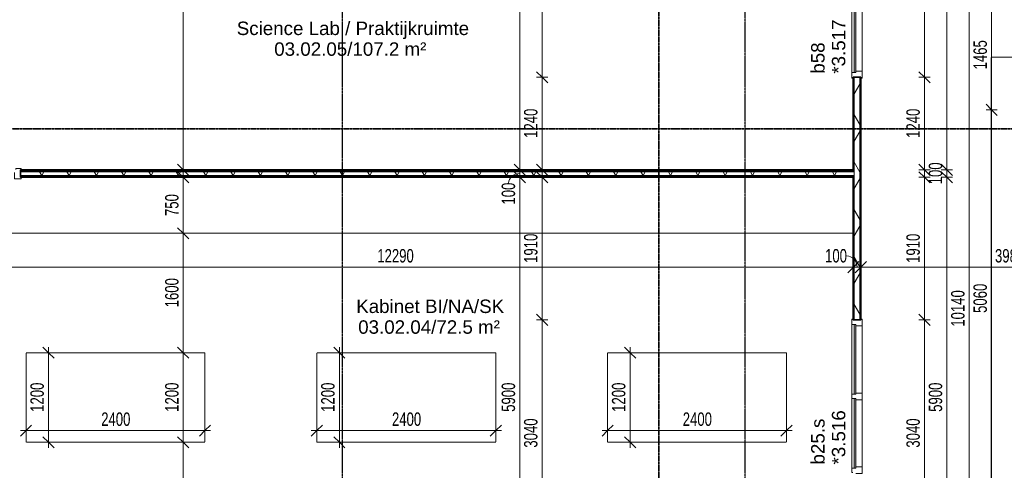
# Model space of a CAD drawing. Header units: millimetres. Extents: x -80560 to 110805, y -11020 to 52719.
# Tile 22 of 145: x 35964 to 49170, y 24625 to 30661. Entities that reach past the tile are written whole.
import ezdxf

# ---------------------------------------------------------------- set-up
doc = ezdxf.new("R2010")
doc.units = ezdxf.units.MM
for name, pattern in [('CENTER2', [20, 8, -4, 4, -4]), ('DASHDOT2', [8, 4, -2, 0, -2]), ('DASHED2', [6, 4, -2]), ('DASHED2-1', [3, 2, -1])]:
    doc.linetypes.add(name, pattern=pattern)
for name, color, linetype, lineweight in [('A-ANNO-DIMS', 211, 'Continuous', 9), ('A-ANNO-DIMS-100', 211, 'Continuous', 9), ('A-AREA', 32, 'DASHED2', 18), ('A-AREA-IDEN', 2, 'Continuous', 9), ('A-DOOR', 31, 'Continuous', 18), ('A-FLOR-OVHD', 1, 'DASHED2-1', 18), ('A-GLAZ', 151, 'Continuous', 18), ('A-GLAZ-IDEN', 152, 'Continuous', 18), ('A-WALL', 113, 'Continuous', 35), ('A-WALL-PATT', 111, 'Continuous', 35), ('G-ANNO-SYMB', 111, 'Continuous', 9), ('I-WALL', 2, 'Continuous', 18), ('S-GRID', 1, 'Continuous', 9)]:
    doc.layers.add(name, color=color, linetype=linetype, lineweight=lineweight)
doc.styles.add('Arial', font='arial.ttf', dxfattribs={"height": 180})
doc.styles.add('Arial_5', font='arial.ttf', dxfattribs={"width": 0.7, "height": 180})
doc.dimstyles.new('n3o_1_8', dxfattribs={"dimscale": 304.8, "dimtxt": 183.646692, "dimasz": 0.492126, "dimexe": 0.246063, "dimexo": 0.0625, "dimgap": 0.032808, "dimtad": 1, "dimdec": 0, "dimdsep": 46, "dimtxsty": 'Arial_5', "dimblk1": 'OBLIQUE', "dimblk2": 'OBLIQUE', "dimsah": 1, "dimcen": 0.09, "dimdle": 0.246063, "dimazin": 0, "dimtfac": 1, "dimtdec": 4, "dimtix": 1, "dimtmove": 0, "dimatfit": 3, "dimfxl": 0.246063, "dimfxlon": 1, "dimtvp": 1, "dimtolj": 1, "dimtzin": 0, "dimarcsym": 2})
doc.dimstyles.new('n3o_1_8_1', dxfattribs={"dimscale": 304.8, "dimtxt": 183.646692, "dimasz": 0.492126, "dimexe": 0.246063, "dimexo": 0.0625, "dimgap": 0.032808, "dimtad": 1, "dimdec": 0, "dimdsep": 46, "dimtxsty": 'Arial_5', "dimblk1": 'OBLIQUE', "dimblk2": 'OBLIQUE', "dimsah": 1, "dimcen": 0.09, "dimdle": 0.246063, "dimazin": 0, "dimtfac": 1, "dimtdec": 4, "dimtix": 1, "dimtmove": 1, "dimatfit": 3, "dimfxl": 0.246063, "dimfxlon": 1, "dimtvp": 1, "dimtolj": 1, "dimtzin": 0, "dimarcsym": 2})
doc.dimstyles.new('n3o_1_8_2', dxfattribs={"dimscale": 304.8, "dimtxt": 183.646692, "dimasz": 0.492126, "dimexe": 0.246063, "dimexo": 0.0625, "dimgap": 0.032808, "dimtad": 1, "dimdec": 0, "dimdsep": 46, "dimtxsty": 'Arial_5', "dimblk1": 'OBLIQUE', "dimblk2": 'OBLIQUE', "dimsah": 1, "dimcen": 0.09, "dimdle": 0.246063, "dimazin": 0, "dimtfac": 1, "dimtdec": 4, "dimtix": 1, "dimtmove": 2, "dimatfit": 3, "dimfxl": 0.246063, "dimfxlon": 1, "dimtvp": 1, "dimtolj": 1, "dimtzin": 0, "dimarcsym": 2})
doc.dimstyles.new('n3o_1_8_3', dxfattribs={"dimscale": 304.8, "dimtxt": 183.646692, "dimasz": 0.492126, "dimexe": 0.246063, "dimexo": 0.0625, "dimgap": 0.032808, "dimtad": 1, "dimdec": 0, "dimdsep": 46, "dimtxsty": 'Arial_5', "dimblk1": 'OBLIQUE', "dimblk2": 'OBLIQUE', "dimsah": 1, "dimcen": 0.09, "dimdle": 0.246063, "dimazin": 0, "dimtfac": 1, "dimtdec": 4, "dimtix": 1, "dimtmove": 0, "dimatfit": 3, "dimfxl": 0.246063, "dimfxlon": 1, "dimtvp": 1, "dimtolj": 1, "dimtzin": 0, "dimarcsym": 2})
doc.dimstyles.new('n3o_1_8_4', dxfattribs={"dimscale": 304.8, "dimtxt": 183.646692, "dimasz": 0.492126, "dimexe": 0.246063, "dimexo": 0.0625, "dimgap": 0.032808, "dimtad": 1, "dimdec": 0, "dimdsep": 46, "dimtxsty": 'Arial_5', "dimblk1": 'OBLIQUE', "dimblk2": 'OBLIQUE', "dimsah": 1, "dimcen": 0.09, "dimdle": 0.246063, "dimazin": 0, "dimtfac": 1, "dimtdec": 4, "dimtix": 1, "dimtmove": 0, "dimatfit": 3, "dimfxl": 0.246063, "dimfxlon": 1, "dimtvp": 1, "dimtolj": 1, "dimtzin": 0, "dimarcsym": 2})
pattern_1 = [(90, (41000.07, 28550), (-50, 3e-15), [])]
pattern_2 = [(60, (24894.82, 0), (-274.963, 158.75), []), (120, (24894.82, 0), (-274.963, -158.75), [])]
pattern_3 = [(1e-13, (47144.82, 28950), (-9e-14, 50), [])]

# ---------------------------------------------------------------- blocks, each defined once
blk = doc.blocks.new('32_n3o_deur_enkel - 90x139_17_K_930_2410x1080-32109615-DO_03 derde verdieping')
at = {"layer": 'A-GLAZ'}
for p, q in [((-540, 69.5), (-450, 69.5)), ((-540, 54.5), (-540, 69.5)), ((-528, 54.5), (-540, 54.5)), ((-528, -54.5), (-528, 54.5)), ((-450, 69.5), (-450, -15.5)), ((450, 69.5), (540, 69.5)), ((450, -15.5), (450, 69.5)), ((528, 54.5), (528, -54.5)), ((540, 54.5), (528, 54.5)), ((540, 69.5), (540, 54.5)), ((-540, -54.5), (-528, -54.5)), ((-540, -69.5), (-540, -54.5)), ((-467, -69.5), (-540, -69.5)), ((-467, -55.5), (-467, -69.5)), ((467, -69.5), (467, -55.5)), ((540, -69.5), (467, -69.5)), ((528, -54.5), (540, -54.5)), ((540, -54.5), (540, -69.5))]:
    blk.add_line(p, q, dxfattribs=at)
blk = doc.blocks.new('32_n3o_deur_enkel met 2 zijlicht - 90x139_17_K_930_2410x3060-34071239-DO_03 derde verdieping')
at = {"layer": 'A-GLAZ'}
for p, q in [((-1530, 69.5), (-1440, 69.5)), ((-1530, 52.5), (-1530, 69.5)), ((-1518, 52.5), (-1530, 52.5)), ((-1518, -52.5), (-1518, 52.5)), ((-1440, 69.5), (-1440, -15.5)), ((-540, 69.5), (-1440, 69.5)), ((-540, 69.5), (-450, 69.5)), ((-540, -15.5), (-540, 69.5)), ((-450, 69.5), (-450, -15.5)), ((450, 69.5), (-450, 69.5)), ((450, 69.5), (540, 69.5)), ((450, -15.5), (450, 69.5)), ((540, 69.5), (540, -15.5)), ((1440, 69.5), (1530, 69.5)), ((1440, -15.5), (1440, 69.5)), ((1518, 52.5), (1518, -52.5)), ((1530, 52.5), (1518, 52.5)), ((1530, 69.5), (1530, 52.5)), ((-1530, -52.5), (-1518, -52.5)), ((-1530, -69.5), (-1530, -52.5)), ((-1457, -69.5), (-1530, -69.5)), ((-1457, -39.5), (-1457, -69.5)), ((-1457, -69.5), (-523, -69.5)), ((-523, -69.5), (-523, -39.5)), ((-467, -69.5), (-523, -69.5)), ((-467, -39.5), (-467, -69.5)), ((-467, -69.5), (467, -69.5)), ((467, -69.5), (467, -39.5)), ((523, -69.5), (467, -69.5)), ((523, -55.5), (523, -69.5)), ((1457, -69.5), (1457, -55.5)), ((1530, -69.5), (1457, -69.5)), ((1518, -52.5), (1530, -52.5)), ((1530, -52.5), (1530, -69.5))]:
    blk.add_line(p, q, dxfattribs=at)
blk = doc.blocks.new('30_n3o_raam_vast - 24mm-31742711-DO_03 derde verdieping')
at = {"layer": 'A-DOOR'}
blk.add_hatch(color=256, dxfattribs=at).paths.add_polyline_path([(0, 0), (-934, 0), (-934, -24), (0, -24)], flags=0)
for p, q in [((-934, -24), (-934, 0)), ((-934, 0), (0, 0)), ((0, 0), (0, -24)), ((0, -24), (-934, -24))]:
    blk.add_line(p, q, dxfattribs=at)
blk = doc.blocks.new('32_n3o_raam_h1xb4 - 90x139_17_K_2410x4050-34071265-DO_03 derde verdieping')
at = {"layer": 'A-GLAZ'}
for p, q in [((-2025, 69.5), (-2025, 52.5)), ((-1952, 69.5), (-2025, 69.5)), ((-2025, 52.5), (-2013, 52.5)), ((-2013, 52.5), (-2013, -52.5)), ((-1952, 39.5), (-1952, 69.5)), ((-1952, 69.5), (-1018, 69.5)), ((-1935, -69.5), (-1935, 15.5)), ((-1035, 15.5), (-1035, -69.5)), ((-962, 69.5), (-1018, 69.5)), ((-1018, 69.5), (-1018, 39.5)), ((-962, 39.5), (-962, 69.5)), ((-962, 69.5), (-28, 69.5)), ((-945, -69.5), (-945, 15.5)), ((-45, 15.5), (-45, -69.5)), ((28, 69.5), (-28, 69.5)), ((-28, 69.5), (-28, 39.5)), ((28, 39.5), (28, 69.5)), ((28, 69.5), (962, 69.5)), ((45, -69.5), (45, 15.5)), ((945, 15.5), (945, -69.5)), ((1018, 69.5), (962, 69.5)), ((962, 69.5), (962, 39.5)), ((1018, 39.5), (1018, 69.5)), ((1018, 69.5), (1952, 69.5)), ((1035, -69.5), (1035, 15.5)), ((1935, 15.5), (1935, -69.5)), ((2025, 69.5), (1952, 69.5)), ((1952, 69.5), (1952, 39.5)), ((2013, -52.5), (2013, 52.5)), ((2013, 52.5), (2025, 52.5)), ((2025, 52.5), (2025, 69.5)), ((-2013, -52.5), (-2025, -52.5)), ((-2025, -52.5), (-2025, -69.5)), ((-2025, -69.5), (-1935, -69.5)), ((-1035, -69.5), (-1935, -69.5)), ((-1035, -69.5), (-945, -69.5)), ((-45, -69.5), (-945, -69.5)), ((-45, -69.5), (45, -69.5)), ((945, -69.5), (45, -69.5)), ((945, -69.5), (1035, -69.5)), ((1935, -69.5), (1035, -69.5)), ((1935, -69.5), (2025, -69.5)), ((2025, -52.5), (2013, -52.5)), ((2025, -69.5), (2025, -52.5))]:
    blk.add_line(p, q, dxfattribs=at)
blk = doc.blocks.new('30_n3o_raam_vast - 24mm-31742709-DO_03 derde verdieping')
at = {"layer": 'A-DOOR'}
blk.add_hatch(color=256, dxfattribs=at).paths.add_polyline_path([(0, 24), (-934, 24), (-934, 0), (0, 0)], flags=0)
for p, q in [((0, 24), (-934, 24)), ((-934, 24), (-934, 0)), ((-934, 0), (0, 0)), ((0, 0), (0, 24))]:
    blk.add_line(p, q, dxfattribs=at)
blk = doc.blocks.new('DIMBLOCK1-DO_03 derde verdieping')
at = {"layer": 'A-ANNO-DIMS-100'}
for p, q in [((36351, 26200), (36276, 26275)), ((36426, 26200), (36276, 26200)), ((36351, 26275), (36351, 24925)), ((36351, 26200), (36426, 26125)), ((36351, 26200), (36426, 26200)), ((36351, 25000), (36276, 25075)), ((36426, 25000), (36276, 25000)), ((36351, 25000), (36426, 24925)), ((36351, 25000), (36426, 25000))]:
    blk.add_line(p, q, dxfattribs=at)
at = {"layer": 'A-ANNO-DIMS-100', "color": 0, "insert": (36107, 25408), "char_height": 180, "width": 461.09, "attachment_point": 1, "rotation": 90, "line_spacing_factor": 0.941778, "style": 'Arial_5'}
blk.add_mtext('1200', dxfattribs=at)
blk = doc.blocks.new('_Oblique')
at = {"color": 0, "linetype": 'ByBlock', "lineweight": -2}
blk.add_line((-0.5, -0.5), (0.5, 0.5), dxfattribs=at)
blk = doc.blocks.new('DIMBLOCK2-DO_03 derde verdieping')
at = {"layer": 'A-ANNO-DIMS-100'}
for p, q in [((36049, 25156), (36124, 25231)), ((36049, 25231), (36049, 25081)), ((36049, 25156), (36049, 25231)), ((38449, 25156), (38524, 25231)), ((38449, 25231), (38449, 25081)), ((38449, 25156), (38449, 25231)), ((35974, 25156), (38524, 25156)), ((36049, 25156), (35974, 25081)), ((38449, 25156), (38374, 25081))]:
    blk.add_line(p, q, dxfattribs=at)
at = {"layer": 'A-ANNO-DIMS-100', "color": 0, "insert": (37057, 25400), "char_height": 180, "width": 461.09, "attachment_point": 1, "line_spacing_factor": 0.941778, "style": 'Arial_5'}
blk.add_mtext('2400', dxfattribs=at)
blk = doc.blocks.new('DIMBLOCK3-DO_03 derde verdieping')
at = {"layer": 'A-ANNO-DIMS-100'}
for p, q in [((38157, 28550), (38082, 28625)), ((38232, 28550), (38082, 28550)), ((38157, 28625), (38157, 27800)), ((38157, 28550), (38232, 28475)), ((38157, 28550), (38232, 28550)), ((38157, 27800), (38082, 27875)), ((38232, 27800), (38082, 27800)), ((38157, 27800), (38232, 27725)), ((38157, 27800), (38232, 27800))]:
    blk.add_line(p, q, dxfattribs=at)
at = {"layer": 'A-ANNO-DIMS-100', "color": 0, "insert": (37914, 28031), "char_height": 180, "width": 345.82, "attachment_point": 1, "rotation": 90, "line_spacing_factor": 0.941778, "style": 'Arial_5'}
blk.add_mtext('750', dxfattribs=at)
blk = doc.blocks.new('DIMBLOCK4-DO_03 derde verdieping')
at = {"layer": 'A-ANNO-DIMS-100'}
for p, q in [((38157, 27800), (38082, 27875)), ((38232, 27800), (38082, 27800)), ((38157, 27800), (38157, 26200)), ((38157, 27800), (38232, 27725)), ((38157, 27800), (38232, 27800)), ((38157, 26200), (38082, 26275)), ((38232, 26200), (38082, 26200)), ((38157, 26200), (38232, 26125)), ((38157, 26200), (38232, 26200))]:
    blk.add_line(p, q, dxfattribs=at)
at = {"layer": 'A-ANNO-DIMS-100', "color": 0, "insert": (37914, 26808), "char_height": 180, "width": 461.09, "attachment_point": 1, "rotation": 90, "line_spacing_factor": 0.941778, "style": 'Arial_5'}
blk.add_mtext('1600', dxfattribs=at)
blk = doc.blocks.new('DIMBLOCK5-DO_03 derde verdieping')
at = {"layer": 'A-ANNO-DIMS-100'}
for p, q in [((38157, 26200), (38082, 26275)), ((38232, 26200), (38082, 26200)), ((38157, 26200), (38157, 25000)), ((38157, 26200), (38232, 26125)), ((38157, 26200), (38232, 26200)), ((38157, 25000), (38082, 25075)), ((38232, 25000), (38082, 25000)), ((38157, 25000), (38232, 24925)), ((38157, 25000), (38232, 25000))]:
    blk.add_line(p, q, dxfattribs=at)
at = {"layer": 'A-ANNO-DIMS-100', "color": 0, "insert": (37914, 25408), "char_height": 180, "width": 461.09, "attachment_point": 1, "rotation": 90, "line_spacing_factor": 0.941778, "style": 'Arial_5'}
blk.add_mtext('1200', dxfattribs=at)
blk = doc.blocks.new('DIMBLOCK6-DO_03 derde verdieping')
at = {"layer": 'A-ANNO-DIMS-100'}
for p, q in [((38157, 25000), (38082, 25075)), ((38232, 25000), (38082, 25000)), ((38157, 25000), (38157, 23400)), ((38157, 25000), (38232, 24925)), ((38157, 25000), (38232, 25000)), ((38157, 23400), (38082, 23475)), ((38232, 23400), (38082, 23400)), ((38157, 23400), (38232, 23325)), ((38157, 23400), (38232, 23400))]:
    blk.add_line(p, q, dxfattribs=at)
at = {"layer": 'A-ANNO-DIMS-100', "color": 0, "insert": (37914, 24008), "char_height": 180, "width": 461.09, "attachment_point": 1, "rotation": 90, "line_spacing_factor": 0.941778, "style": 'Arial_5'}
blk.add_mtext('1600', dxfattribs=at)
blk = doc.blocks.new('DIMBLOCK8-DO_03 derde verdieping')
at = {"layer": 'A-ANNO-DIMS-100'}
for p, q in [((40251, 26200), (40176, 26275)), ((40326, 26200), (40176, 26200)), ((40251, 26275), (40251, 24925)), ((40251, 26200), (40326, 26125)), ((40251, 26200), (40326, 26200)), ((40251, 25000), (40176, 25075)), ((40326, 25000), (40176, 25000)), ((40251, 25000), (40326, 24925)), ((40251, 25000), (40326, 25000))]:
    blk.add_line(p, q, dxfattribs=at)
at = {"layer": 'A-ANNO-DIMS-100', "color": 0, "insert": (40007, 25408), "char_height": 180, "width": 461.09, "attachment_point": 1, "rotation": 90, "line_spacing_factor": 0.941778, "style": 'Arial_5'}
blk.add_mtext('1200', dxfattribs=at)
blk = doc.blocks.new('DIMBLOCK9-DO_03 derde verdieping')
at = {"layer": 'A-ANNO-DIMS-100'}
for p, q in [((39949, 25156), (40024, 25231)), ((39949, 25231), (39949, 25081)), ((39949, 25156), (39949, 25231)), ((42349, 25156), (42424, 25231)), ((42349, 25231), (42349, 25081)), ((42349, 25156), (42349, 25231)), ((39874, 25156), (42424, 25156)), ((39949, 25156), (39874, 25081)), ((42349, 25156), (42274, 25081))]:
    blk.add_line(p, q, dxfattribs=at)
at = {"layer": 'A-ANNO-DIMS-100', "color": 0, "insert": (40957, 25400), "char_height": 180, "width": 461.09, "attachment_point": 1, "line_spacing_factor": 0.941778, "style": 'Arial_5'}
blk.add_mtext('2400', dxfattribs=at)
blk = doc.blocks.new('DIMBLOCK10-DO_03 derde verdieping')
at = {"layer": 'A-ANNO-DIMS-100'}
for p, q in [((44151, 26200), (44076, 26275)), ((44226, 26200), (44076, 26200)), ((44151, 26275), (44151, 24925)), ((44151, 26200), (44226, 26125)), ((44151, 26200), (44226, 26200)), ((44151, 25000), (44076, 25075)), ((44226, 25000), (44076, 25000)), ((44151, 25000), (44226, 24925)), ((44151, 25000), (44226, 25000))]:
    blk.add_line(p, q, dxfattribs=at)
at = {"layer": 'A-ANNO-DIMS-100', "color": 0, "insert": (43907, 25408), "char_height": 180, "width": 461.09, "attachment_point": 1, "rotation": 90, "line_spacing_factor": 0.941778, "style": 'Arial_5'}
blk.add_mtext('1200', dxfattribs=at)
blk = doc.blocks.new('DIMBLOCK11-DO_03 derde verdieping')
at = {"layer": 'A-ANNO-DIMS-100'}
for p, q in [((43849, 25156), (43924, 25231)), ((43849, 25231), (43849, 25081)), ((43849, 25156), (43849, 25231)), ((46249, 25156), (46324, 25231)), ((46249, 25231), (46249, 25081)), ((46249, 25156), (46249, 25231)), ((43774, 25156), (46324, 25156)), ((43849, 25156), (43774, 25081)), ((46249, 25156), (46174, 25081))]:
    blk.add_line(p, q, dxfattribs=at)
at = {"layer": 'A-ANNO-DIMS-100', "color": 0, "insert": (44857, 25400), "char_height": 180, "width": 461.09, "attachment_point": 1, "line_spacing_factor": 0.941778, "style": 'Arial_5'}
blk.add_mtext('2400', dxfattribs=at)
blk = doc.blocks.new('DIMBLOCK16-DO_03 derde verdieping')
at = {"layer": 'A-ANNO-DIMS-100'}
for p, q in [((42672, 35150), (42597, 35225)), ((42747, 35150), (42597, 35150)), ((42672, 35150), (42672, 28650)), ((42672, 35150), (42747, 35075)), ((42672, 35150), (42747, 35150)), ((42672, 28650), (42597, 28725)), ((42747, 28650), (42597, 28650)), ((42672, 28650), (42747, 28575)), ((42672, 28650), (42747, 28650))]:
    blk.add_line(p, q, dxfattribs=at)
at = {"layer": 'A-ANNO-DIMS-100', "color": 0, "insert": (42428, 31708), "char_height": 180, "width": 461.09, "attachment_point": 1, "rotation": 90, "line_spacing_factor": 0.941778, "style": 'Arial_5'}
blk.add_mtext('6500', dxfattribs=at)
blk = doc.blocks.new('DIMBLOCK17-DO_03 derde verdieping')
at = {"layer": 'A-ANNO-DIMS-100'}
for p, q in [((42672, 28650), (42597, 28725)), ((42747, 28650), (42597, 28650)), ((42672, 28550), (42597, 28625)), ((42747, 28550), (42597, 28550)), ((42672, 28650), (42672, 28550)), ((42672, 28650), (42747, 28575)), ((42672, 28650), (42747, 28650)), ((42672, 28550), (42747, 28475)), ((42672, 28550), (42747, 28550))]:
    blk.add_line(p, q, dxfattribs=at)
blk.add_ellipse((42672, 28473), major_axis=(151, 0), ratio=0.838755, start_param=1.570796, end_param=3.141593, dxfattribs=at)
at = {"layer": 'A-ANNO-DIMS-100', "color": 0, "insert": (42428, 28185), "char_height": 180, "width": 345.82, "attachment_point": 1, "rotation": 90, "line_spacing_factor": 0.941778, "style": 'Arial_5'}
blk.add_mtext('100', dxfattribs=at)
blk = doc.blocks.new('DIMBLOCK18-DO_03 derde verdieping')
at = {"layer": 'A-ANNO-DIMS-100'}
for p, q in [((42672, 28550), (42597, 28625)), ((42747, 28550), (42597, 28550)), ((42672, 28550), (42672, 22650)), ((42672, 28550), (42747, 28475)), ((42672, 28550), (42747, 28550)), ((42672, 22650), (42597, 22725)), ((42747, 22650), (42597, 22650)), ((42672, 22650), (42747, 22575)), ((42672, 22650), (42747, 22650))]:
    blk.add_line(p, q, dxfattribs=at)
at = {"layer": 'A-ANNO-DIMS-100', "color": 0, "insert": (42428, 25408), "char_height": 180, "width": 461.09, "attachment_point": 1, "rotation": 90, "line_spacing_factor": 0.941778, "style": 'Arial_5'}
blk.add_mtext('5900', dxfattribs=at)
blk = doc.blocks.new('DIMBLOCK237-DO_03 derde verdieping')
at = {"layer": 'A-ANNO-DIMS-100'}
for p, q in [((34780, 27345), (47145, 27345)), ((34855, 27345), (34780, 27270)), ((34855, 27345), (34930, 27420)), ((34855, 27420), (34855, 27270)), ((34855, 27345), (34855, 27420)), ((47145, 27345), (47070, 27270)), ((47145, 27345), (47220, 27420)), ((47145, 27420), (47145, 27270)), ((47145, 27345), (47145, 27420))]:
    blk.add_line(p, q, dxfattribs=at)
at = {"layer": 'A-ANNO-DIMS-100', "color": 0, "insert": (40760, 27589), "char_height": 180, "width": 576.37, "attachment_point": 1, "line_spacing_factor": 0.941778, "style": 'Arial_5'}
blk.add_mtext('12290', dxfattribs=at)
blk = doc.blocks.new('DIMBLOCK238-DO_03 derde verdieping')
at = {"layer": 'A-ANNO-DIMS-100'}
for p, q in [((47145, 27345), (47070, 27270)), ((47145, 27345), (47220, 27420)), ((47145, 27420), (47145, 27270)), ((47145, 27345), (47145, 27420)), ((47145, 27345), (47245, 27345)), ((47245, 27345), (47170, 27270)), ((47245, 27345), (47320, 27420)), ((47245, 27420), (47245, 27270)), ((47245, 27345), (47245, 27420))]:
    blk.add_line(p, q, dxfattribs=at)
blk.add_ellipse((47054, 27345), major_axis=(0, 151), ratio=0.931356, start_param=4.712389, end_param=6.283185, dxfattribs=at)
at = {"layer": 'A-ANNO-DIMS-100', "color": 0, "insert": (46766, 27589), "char_height": 180, "width": 345.82, "attachment_point": 1, "line_spacing_factor": 0.941778, "style": 'Arial_5'}
blk.add_mtext('100', dxfattribs=at)
blk = doc.blocks.new('DIMBLOCK239-DO_03 derde verdieping')
at = {"layer": 'A-ANNO-DIMS-100'}
for p, q in [((47245, 27345), (47170, 27270)), ((47245, 27345), (47320, 27420)), ((47245, 27420), (47245, 27270)), ((47245, 27345), (47245, 27420)), ((47245, 27345), (51230, 27345)), ((51230, 27345), (51155, 27270)), ((51230, 27345), (51305, 27420)), ((51230, 27420), (51230, 27270)), ((51230, 27345), (51230, 27420))]:
    blk.add_line(p, q, dxfattribs=at)
at = {"layer": 'A-ANNO-DIMS-100', "color": 0, "insert": (49045, 27589), "char_height": 180, "width": 461.09, "attachment_point": 1, "line_spacing_factor": 0.941778, "style": 'Arial_5'}
blk.add_mtext('3985', dxfattribs=at)
blk = doc.blocks.new('DIMBLOCK358-DO_03 derde verdieping')
at = {"layer": 'A-ANNO-DIMS-100'}
for p, q in [((48700, 32790), (48625, 32865)), ((48775, 32790), (48625, 32790)), ((48700, 22650), (48700, 32790)), ((48700, 32790), (48775, 32715)), ((48700, 32790), (48775, 32790)), ((48700, 22650), (48625, 22725)), ((48775, 22650), (48625, 22650)), ((48700, 22650), (48775, 22575)), ((48700, 22650), (48775, 22650))]:
    blk.add_line(p, q, dxfattribs=at)
at = {"layer": 'A-ANNO-DIMS-100', "color": 0, "insert": (48456, 26548), "char_height": 180, "width": 576.37, "attachment_point": 1, "rotation": 90, "line_spacing_factor": 0.941778, "style": 'Arial_5'}
blk.add_mtext('10140', dxfattribs=at)
blk = doc.blocks.new('DIMBLOCK371-DO_03 derde verdieping')
at = {"layer": 'A-ANNO-DIMS-100'}
for p, q in [((48400, 28550), (48325, 28625)), ((48325, 28550), (48475, 28550)), ((48400, 28550), (48325, 28550)), ((48400, 22650), (48400, 28550)), ((48400, 28550), (48475, 28475)), ((48400, 22650), (48325, 22725)), ((48325, 22650), (48475, 22650)), ((48400, 22650), (48325, 22650)), ((48400, 22650), (48475, 22575))]:
    blk.add_line(p, q, dxfattribs=at)
at = {"layer": 'A-ANNO-DIMS-100', "color": 0, "insert": (48156, 25408), "char_height": 180, "width": 461.09, "attachment_point": 1, "rotation": 90, "line_spacing_factor": 0.941778, "style": 'Arial_5'}
blk.add_mtext('5900', dxfattribs=at)
blk = doc.blocks.new('DIMBLOCK372-DO_03 derde verdieping')
at = {"layer": 'A-ANNO-DIMS-100'}
for p, q in [((48400, 28650), (48325, 28725)), ((48325, 28650), (48475, 28650)), ((48400, 28650), (48325, 28650)), ((48400, 28550), (48325, 28625)), ((48325, 28550), (48475, 28550)), ((48400, 28550), (48325, 28550)), ((48400, 28550), (48400, 28650)), ((48400, 28650), (48475, 28575)), ((48400, 28550), (48475, 28475))]:
    blk.add_line(p, q, dxfattribs=at)
at = {"layer": 'A-ANNO-DIMS-100', "color": 0, "insert": (48156, 28456), "char_height": 180, "width": 345.82, "attachment_point": 1, "rotation": 90, "line_spacing_factor": 0.941778, "style": 'Arial_5'}
blk.add_mtext('100', dxfattribs=at)
blk = doc.blocks.new('DIMBLOCK373-DO_03 derde verdieping')
at = {"layer": 'A-ANNO-DIMS-100'}
for p, q in [((48400, 35150), (48325, 35225)), ((48325, 35150), (48475, 35150)), ((48400, 35150), (48325, 35150)), ((48400, 28650), (48400, 35150)), ((48400, 35150), (48475, 35075)), ((48400, 28650), (48325, 28725)), ((48325, 28650), (48475, 28650)), ((48400, 28650), (48325, 28650)), ((48400, 28650), (48475, 28575))]:
    blk.add_line(p, q, dxfattribs=at)
at = {"layer": 'A-ANNO-DIMS-100', "color": 0, "insert": (48156, 31708), "char_height": 180, "width": 461.09, "attachment_point": 1, "rotation": 90, "line_spacing_factor": 0.941778, "style": 'Arial_5'}
blk.add_mtext('6500', dxfattribs=at)
blk = doc.blocks.new('DIMBLOCK497-DO_03 derde verdieping')
at = {"layer": 'A-ANNO-DIMS-100'}
for p, q in [((42972, 28550), (42897, 28625)), ((43047, 28550), (42897, 28550)), ((42972, 28625), (42972, 26640)), ((42972, 28550), (43047, 28475)), ((42972, 28550), (43047, 28550)), ((42972, 26640), (42897, 26715)), ((43047, 26640), (42897, 26640)), ((42972, 26640), (43047, 26565)), ((42972, 26640), (43047, 26640))]:
    blk.add_line(p, q, dxfattribs=at)
at = {"layer": 'A-ANNO-DIMS-100', "color": 0, "insert": (42728, 27403), "char_height": 180, "width": 461.09, "attachment_point": 1, "rotation": 90, "line_spacing_factor": 0.941778, "style": 'Arial_5'}
blk.add_mtext('1910', dxfattribs=at)
blk = doc.blocks.new('DIMBLOCK498-DO_03 derde verdieping')
at = {"layer": 'A-ANNO-DIMS-100'}
for p, q in [((42972, 26640), (42897, 26715)), ((43047, 26640), (42897, 26640)), ((42972, 26640), (42972, 23600)), ((42972, 26640), (43047, 26565)), ((42972, 26640), (43047, 26640)), ((42972, 23600), (42897, 23675)), ((43047, 23600), (42897, 23600)), ((42972, 23600), (43047, 23525)), ((42972, 23600), (43047, 23600))]:
    blk.add_line(p, q, dxfattribs=at)
at = {"layer": 'A-ANNO-DIMS-100', "color": 0, "insert": (42728, 24928), "char_height": 180, "width": 461.09, "attachment_point": 1, "rotation": 90, "line_spacing_factor": 0.941778, "style": 'Arial_5'}
blk.add_mtext('3040', dxfattribs=at)
blk = doc.blocks.new('DIMBLOCK500-DO_03 derde verdieping')
at = {"layer": 'A-ANNO-DIMS-100'}
for p, q in [((42972, 29890), (42897, 29965)), ((43047, 29890), (42897, 29890)), ((42972, 28575), (42972, 29890)), ((42972, 29890), (43047, 29815)), ((42972, 29890), (43047, 29890)), ((42972, 28650), (42897, 28725)), ((42897, 28650), (43047, 28650)), ((42972, 28650), (42897, 28650)), ((42972, 28650), (43047, 28575))]:
    blk.add_line(p, q, dxfattribs=at)
at = {"layer": 'A-ANNO-DIMS-100', "color": 0, "insert": (42728, 29078), "char_height": 180, "width": 461.09, "attachment_point": 1, "rotation": 90, "line_spacing_factor": 0.941778, "style": 'Arial_5'}
blk.add_mtext('1240', dxfattribs=at)
blk = doc.blocks.new('DIMBLOCK501-DO_03 derde verdieping')
at = {"layer": 'A-ANNO-DIMS-100'}
for p, q in [((42972, 33920), (42897, 33995)), ((43047, 33920), (42897, 33920)), ((42972, 29890), (42972, 33920)), ((42972, 33920), (43047, 33845)), ((42972, 33920), (43047, 33920)), ((42972, 29890), (42897, 29965)), ((43047, 29890), (42897, 29890)), ((42972, 29890), (43047, 29815)), ((42972, 29890), (43047, 29890))]:
    blk.add_line(p, q, dxfattribs=at)
at = {"layer": 'A-ANNO-DIMS-100', "color": 0, "insert": (42728, 31713), "char_height": 180, "width": 461.09, "attachment_point": 1, "rotation": 90, "line_spacing_factor": 0.941778, "style": 'Arial_5'}
blk.add_mtext('4030', dxfattribs=at)
blk = doc.blocks.new('DIMBLOCK504-DO_03 derde verdieping')
at = {"layer": 'A-ANNO-DIMS-100'}
for p, q in [((38157, 39650), (38082, 39725)), ((38232, 39650), (38082, 39650)), ((38157, 39725), (38157, 28575)), ((38157, 39650), (38232, 39575)), ((38157, 39650), (38232, 39650)), ((38157, 28650), (38082, 28725)), ((38232, 28650), (38082, 28650)), ((38157, 28650), (38232, 28575)), ((38157, 28650), (38232, 28650))]:
    blk.add_line(p, q, dxfattribs=at)
at = {"layer": 'A-ANNO-DIMS-100', "color": 0, "insert": (37914, 33910), "char_height": 180, "width": 576.37, "attachment_point": 1, "rotation": 90, "line_spacing_factor": 0.941778, "style": 'Arial_5'}
blk.add_mtext('11000', dxfattribs=at)
blk = doc.blocks.new('DIMBLOCK590-DO_03 derde verdieping')
at = {"layer": 'A-ANNO-DIMS-100'}
for p, q in [((49000, 30920), (48925, 30995)), ((49075, 30920), (48925, 30920)), ((49000, 30920), (49000, 29455)), ((49000, 30920), (49075, 30845)), ((49000, 30920), (49075, 30920)), ((49000, 29455), (48925, 29530)), ((49075, 29455), (48925, 29455)), ((49000, 29455), (49075, 29380)), ((49000, 29455), (49075, 29455))]:
    blk.add_line(p, q, dxfattribs=at)
at = {"layer": 'A-ANNO-DIMS-100', "color": 0, "insert": (48756, 29995), "char_height": 180, "width": 461.09, "attachment_point": 1, "rotation": 90, "line_spacing_factor": 0.941778, "style": 'Arial_5'}
blk.add_mtext('1465', dxfattribs=at)
blk = doc.blocks.new('DIMBLOCK591-DO_03 derde verdieping')
at = {"layer": 'A-ANNO-DIMS-100'}
for p, q in [((49000, 29455), (48925, 29530)), ((49075, 29455), (48925, 29455)), ((49000, 29455), (49000, 24395)), ((49000, 29455), (49075, 29380)), ((49000, 29455), (49075, 29455)), ((49000, 24395), (48925, 24470)), ((49075, 24395), (48925, 24395)), ((49000, 24395), (49075, 24320)), ((49000, 24395), (49075, 24395))]:
    blk.add_line(p, q, dxfattribs=at)
at = {"layer": 'A-ANNO-DIMS-100', "color": 0, "insert": (48756, 26733), "char_height": 180, "width": 461.09, "attachment_point": 1, "rotation": 90, "line_spacing_factor": 0.941778, "style": 'Arial_5'}
blk.add_mtext('5060', dxfattribs=at)
blk = doc.blocks.new('DIMBLOCK652-DO_03 derde verdieping')
at = {"layer": 'A-ANNO-DIMS-100'}
for p, q in [((48100, 28550), (48025, 28625)), ((48025, 28550), (48175, 28550)), ((48100, 28550), (48025, 28550)), ((48100, 28625), (48100, 26640)), ((48100, 28550), (48175, 28475)), ((48100, 26640), (48025, 26715)), ((48175, 26640), (48025, 26640)), ((48100, 26640), (48175, 26565)), ((48100, 26640), (48175, 26640))]:
    blk.add_line(p, q, dxfattribs=at)
at = {"layer": 'A-ANNO-DIMS-100', "color": 0, "insert": (47856, 27403), "char_height": 180, "width": 461.09, "attachment_point": 1, "rotation": 90, "line_spacing_factor": 0.941778, "style": 'Arial_5'}
blk.add_mtext('1910', dxfattribs=at)
blk = doc.blocks.new('DIMBLOCK653-DO_03 derde verdieping')
at = {"layer": 'A-ANNO-DIMS-100'}
for p, q in [((48100, 26640), (48025, 26715)), ((48175, 26640), (48025, 26640)), ((48100, 26640), (48100, 23600)), ((48100, 26640), (48175, 26565)), ((48100, 26640), (48175, 26640)), ((48100, 23600), (48025, 23675)), ((48175, 23600), (48025, 23600)), ((48100, 23600), (48175, 23525)), ((48100, 23600), (48175, 23600))]:
    blk.add_line(p, q, dxfattribs=at)
at = {"layer": 'A-ANNO-DIMS-100', "color": 0, "insert": (47856, 24928), "char_height": 180, "width": 461.09, "attachment_point": 1, "rotation": 90, "line_spacing_factor": 0.941778, "style": 'Arial_5'}
blk.add_mtext('3040', dxfattribs=at)
blk = doc.blocks.new('DIMBLOCK656-DO_03 derde verdieping')
at = {"layer": 'A-ANNO-DIMS-100'}
for p, q in [((48100, 33920), (48025, 33995)), ((48175, 33920), (48025, 33920)), ((48100, 33920), (48100, 29890)), ((48100, 33920), (48175, 33845)), ((48100, 33920), (48175, 33920)), ((48100, 29890), (48025, 29965)), ((48175, 29890), (48025, 29890)), ((48100, 29890), (48175, 29815)), ((48100, 29890), (48175, 29890))]:
    blk.add_line(p, q, dxfattribs=at)
at = {"layer": 'A-ANNO-DIMS-100', "color": 0, "insert": (47856, 31713), "char_height": 180, "width": 461.09, "attachment_point": 1, "rotation": 90, "line_spacing_factor": 0.941778, "style": 'Arial_5'}
blk.add_mtext('4030', dxfattribs=at)
blk = doc.blocks.new('DIMBLOCK657-DO_03 derde verdieping')
at = {"layer": 'A-ANNO-DIMS-100'}
for p, q in [((48100, 29890), (48025, 29965)), ((48175, 29890), (48025, 29890)), ((48100, 29890), (48100, 28575)), ((48100, 29890), (48175, 29815)), ((48100, 29890), (48175, 29890)), ((48100, 28650), (48025, 28725)), ((48025, 28650), (48175, 28650)), ((48100, 28650), (48025, 28650)), ((48100, 28650), (48175, 28575))]:
    blk.add_line(p, q, dxfattribs=at)
at = {"layer": 'A-ANNO-DIMS-100', "color": 0, "insert": (47856, 29078), "char_height": 180, "width": 461.09, "attachment_point": 1, "rotation": 90, "line_spacing_factor": 0.941778, "style": 'Arial_5'}
blk.add_mtext('1240', dxfattribs=at)

msp = doc.modelspace()

# ---------------------------------------------------------------- hatches: boundary and pattern name
at = {"layer": 'A-WALL-PATT', "lineweight": 18}
h = msp.add_hatch(dxfattribs=at)
h.set_pattern_fill('FP_80', color=256, angle=90, style=0, pattern_type=2)
h.set_pattern_definition(pattern_3)
h.paths.add_polyline_path([(47144.8, 22650), (47157.3, 22650), (47157.3, 23600), (47144.8, 23600), (47144.8, 22919.6)], flags=0)
h.paths.add_polyline_path([(47157.3, 26640), (47157.3, 28562.5), (47144.8, 28562.5), (47144.8, 26640)], flags=0)
h.paths.add_polyline_path([(47144.8, 28637.5), (47157.3, 28637.5), (47157.3, 29890), (47144.8, 29890), (47144.8, 28650)], flags=0)
h.paths.add_polyline_path([(47157.3, 33920), (47157.3, 35162.5), (47144.8, 35162.5), (47144.8, 33920)], flags=0)
h = msp.add_hatch(dxfattribs=at)
h.set_pattern_fill('FP_2', color=256, style=0, pattern_type=2)
h.set_pattern_definition(pattern_2)
h.paths.add_polyline_path([(47168.7, 22625), (47232.3, 22625), (47232.3, 23600), (47157.3, 23600), (47157.3, 22625)], flags=0)
h.paths.add_polyline_path([(47157.3, 26640), (47232.3, 26640), (47232.3, 29890), (47157.3, 29890), (47157.3, 28251.8)], flags=0)
h.paths.add_polyline_path([(47157.3, 33920), (47232.3, 33920), (47232.3, 35237.5), (47157.3, 35237.5), (47157.3, 34917.1)], flags=0)
h = msp.add_hatch(dxfattribs=at)
h.set_pattern_fill('FP_80', color=256, angle=90, style=0, pattern_type=2)
h.set_pattern_definition(pattern_3)
h.paths.add_polyline_path([(47232.3, 22575), (47244.8, 22575), (47244.8, 23600), (47232.3, 23600), (47232.3, 22586.3)], flags=0)
h.paths.add_polyline_path([(47244.8, 26640), (47244.8, 29890), (47232.3, 29890), (47232.3, 26640)], flags=0)
h.paths.add_polyline_path([(47232.3, 33920), (47244.8, 33920), (47244.8, 35250), (47232.3, 35250), (47232.3, 34917.1)], flags=0)
h = msp.add_hatch(dxfattribs=at)
h.set_pattern_fill('FP_52', color=256, angle=90, style=0, pattern_type=2)
h.set_pattern_definition(pattern_1)
h.paths.add_polyline_path([(39533.2, 28637.5), (47144.8, 28637.5), (47144.8, 28650), (35974.8, 28650), (35974.8, 28637.5), (38358.5, 28637.5)], flags=0)
h.paths.add_polyline_path([(34855.3, 28637.5), (34914.8, 28637.5), (34914.8, 28650), (34855.3, 28650)], flags=0)
h = msp.add_hatch(dxfattribs=at)
h.set_pattern_fill('FP_52', color=256, angle=90, style=0, pattern_type=2)
h.set_pattern_definition(pattern_1)
h.paths.add_polyline_path([(40707.9, 28625), (47157.3, 28625), (47157.3, 28637.5), (35974.8, 28637.5), (35974.8, 28625), (39533.2, 28625)], flags=0)
h.paths.add_polyline_path([(34855.3, 28625), (34914.8, 28625), (34914.8, 28637.5), (34855.3, 28637.5)], flags=0)
h = msp.add_hatch(dxfattribs=at)
h.set_pattern_fill('FP_2', color=256, style=0, pattern_type=2)
h.set_pattern_definition(pattern_2)
h.paths.add_polyline_path([(40707.9, 28575), (47157.3, 28575), (47157.3, 28625), (35974.8, 28625), (35974.8, 28575), (39533.2, 28575)], flags=0)
h.paths.add_polyline_path([(34855.3, 28575), (34914.8, 28575), (34914.8, 28625), (34855.3, 28625)], flags=0)
h = msp.add_hatch(dxfattribs=at)
h.set_pattern_fill('FP_52', color=256, angle=90, style=0, pattern_type=2)
h.set_pattern_definition(pattern_1)
h.paths.add_polyline_path([(40707.9, 28562.5), (47157.3, 28562.5), (47157.3, 28575), (35974.8, 28575), (35974.8, 28562.5), (39533.2, 28562.5)], flags=0)
h.paths.add_polyline_path([(34914.8, 28562.5), (34914.8, 28575), (34855.3, 28575), (34855.3, 28562.5)], flags=0)
h = msp.add_hatch(dxfattribs=at)
h.set_pattern_fill('FP_52', color=256, angle=90, style=0, pattern_type=2)
h.set_pattern_definition(pattern_1)
h.paths.add_polyline_path([(39533.2, 28550), (47144.8, 28550), (47144.8, 28562.5), (35974.8, 28562.5), (35974.8, 28550), (38358.5, 28550)], flags=0)
h.paths.add_polyline_path([(34914.8, 28550), (34914.8, 28562.5), (34855.3, 28562.5), (34855.3, 28550)], flags=0)

# ---------------------------------------------------------------- linework, layer by layer
at = {"layer": 'A-AREA', "linetype": 'DASHED2-1'}
for p, q in [((48994.8, 30160), (48994.8, 22600)), ((51132.3, 30160), (48994.8, 30160))]:
    msp.add_line(p, q, dxfattribs=at)
at = {"layer": 'A-FLOR-OVHD'}
for p, q in [((34894.8, 27800), (47157.8, 27800)), ((36049, 26200), (38449, 26200)), ((36049, 25000), (36049, 26200)), ((38449, 26200), (38449, 25000)), ((39949, 26200), (42349, 26200)), ((39949, 25000), (39949, 26200)), ((42349, 26200), (42349, 25000)), ((43849, 26200), (46249, 26200)), ((43849, 25000), (43849, 26200)), ((46249, 26200), (46249, 25000)), ((38449, 25000), (36049, 25000)), ((42349, 25000), (39949, 25000)), ((46249, 25000), (43849, 25000))]:
    msp.add_line(p, q, dxfattribs=at)
at = {"layer": 'A-WALL', "lineweight": 18}
for p, q in [((47157.3, 29890), (47157.3, 26640)), ((47232.3, 29890), (47232.3, 26640)), ((35974.8, 28637.5), (47157.3, 28637.5)), ((35974.8, 28625), (47157.3, 28625)), ((35974.8, 28575), (47157.3, 28575)), ((35974.8, 28562.5), (47157.3, 28562.5))]:
    msp.add_line(p, q, dxfattribs=at)
at = {"layer": 'G-ANNO-SYMB', "linetype": 'DASHDOT2', "lineweight": 35}
for p, q in [((44537, 38972), (44537, 9115.8)), ((33828.6, 29198), (90277.4, 29198))]:
    msp.add_line(p, q, dxfattribs=at)
at = {"layer": 'I-WALL', "lineweight": 35}
for p, q in [((47244.8, 29890), (47144.8, 29890)), ((47144.8, 29890), (47144.8, 28650)), ((47244.8, 26640), (47244.8, 29890)), ((47144.8, 28650), (35974.8, 28650)), ((35974.8, 28650), (35974.8, 28550)), ((35974.8, 28550), (47144.8, 28550)), ((47144.8, 28550), (47144.8, 26640)), ((47144.8, 26640), (47244.8, 26640))]:
    msp.add_line(p, q, dxfattribs=at)
at = {"layer": 'S-GRID', "linetype": 'CENTER2', "lineweight": 25}
for p, q in [((40294.8, 4383.3), (40294.8, 52119.1)), ((45694.8, 4383.3), (45694.8, 52119.1))]:
    msp.add_line(p, q, dxfattribs=at)

# ---------------------------------------------------------------- block references
at = {"layer": 'A-DOOR'}
for name, p, rotation in [('30_n3o_raam_vast - 24mm-31742709-DO_03 derde verdieping', (47179.3, 30887), 89.9999999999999), ('30_n3o_raam_vast - 24mm-31742711-DO_03 derde verdieping', (47179.3, 25643), 269.9999999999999), ('30_n3o_raam_vast - 24mm-31742711-DO_03 derde verdieping', (47179.3, 24653), 269.9999999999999)]:
    msp.add_blockref(name, p, dxfattribs=dict(at, rotation=rotation))
at = {"layer": 'A-GLAZ'}
for name, p, rotation in [('32_n3o_raam_h1xb4 - 90x139_17_K_2410x4050-34071265-DO_03 derde verdieping', (47194.8, 31905), 89.9999999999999), ('32_n3o_deur_enkel - 90x139_17_K_930_2410x1080-32109615-DO_03 derde verdieping', (35444.8, 28600), 180), ('32_n3o_deur_enkel met 2 zijlicht - 90x139_17_K_930_2410x3060-34071239-DO_03 derde verdieping', (47194.8, 25120), 269.9999999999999)]:
    msp.add_blockref(name, p, dxfattribs=dict(at, rotation=rotation))

# ---------------------------------------------------------------- texts
at = {"layer": 'A-AREA-IDEN', "char_height": 180, "attachment_point": 1, "style": 'Arial'}
for s, insert, width in [('Science Lab / Praktijkruimte', (38875, 30635.6), 3647.678), ('03.02.05/107.2 m²', (39377.7, 30357.8), 2429.113), ('Kabinet BI/NA/SK', (40477.4, 26911.9), 2324.894), ('03.02.04/72.5 m²', (40503.8, 26634.1), 2260.759)]:
    msp.add_mtext(s, dxfattribs=dict(at, insert=insert, width=width))
at = {"layer": 'A-GLAZ-IDEN', "lineweight": 9, "char_height": 180, "attachment_point": 1, "rotation": 90, "style": 'Arial'}
for s, insert, width in [('*3.517', (46857.1, 29937.6), 865.822), ('b58', (46579.3, 29937.6), 505.063), ('*3.516', (46857.1, 24702.3), 865.822), ('b25.s', (46579.3, 24702.3), 729.536)]:
    msp.add_mtext(s, dxfattribs=dict(at, insert=insert, width=width))

# ---------------------------------------------------------------- dimensions: what is measured, and where the dimension line sits
at = {"layer": 'A-ANNO-DIMS'}
for base, p1, p2, dimstyle, override, picture, middle in [((38157.3, 28650), (38232.3, 39650), (38232.3, 28650), 'n3o_1_8_3', {"dimpost": '<>', "dimfxl": 11000}, 'DIMBLOCK504-DO_03 derde verdieping', (38055.4, 34150)), ((42671.7, 28650), (42746.7, 35150), (42746.7, 28650), 'n3o_1_8', {"dimpost": '<>', "dimfxl": 6500}, 'DIMBLOCK16-DO_03 derde verdieping', (42569.8, 31900)), ((48399.9, 35150), (48324.9, 28650), (48324.9, 35150), 'n3o_1_8_3', {"dimpost": '<>', "dimfxl": 6500}, 'DIMBLOCK373-DO_03 derde verdieping', (48298, 31900)), ((42971.7, 33920), (43046.7, 29890), (43046.7, 33920), 'n3o_1_8_3', {"dimpost": '<>', "dimfxl": 4030}, 'DIMBLOCK501-DO_03 derde verdieping', (42869.8, 31905)), ((48099.9, 29890), (48174.9, 33920), (48174.9, 29890), 'n3o_1_8_4', {"dimpost": '<>', "dimfxl": 4030}, 'DIMBLOCK656-DO_03 derde verdieping', (47998, 31905)), ((48999.9, 29455), (49074.9, 30920), (49074.9, 29455), 'n3o_1_8_3', {"dimpost": '<>', "dimfxl": 1465}, 'DIMBLOCK590-DO_03 derde verdieping', (48898, 30187.5)), ((42971.7, 29890), (42896.7, 28650), (43046.7, 29890), 'n3o_1_8_3', {"dimpost": '<>', "dimfxl": 1249.039631}, 'DIMBLOCK500-DO_03 derde verdieping', (42869.8, 29270)), ((48099.9, 28650), (48174.9, 29890), (48024.9, 28650), 'n3o_1_8_4', {"dimpost": '<>', "dimfxl": 1249.039631}, 'DIMBLOCK657-DO_03 derde verdieping', (47998, 29270)), ((48999.9, 24395), (49074.9, 29455), (49074.9, 24395), 'n3o_1_8_3', {"dimpost": '<>', "dimfxl": 5060}, 'DIMBLOCK591-DO_03 derde verdieping', (48898, 26925)), ((48399.9, 28650), (48324.9, 28550), (48324.9, 28650), 'n3o_1_8_3', {"dimpost": '<>', "dimfxl": 100}, 'DIMBLOCK372-DO_03 derde verdieping', (48298, 28600)), ((38157.3, 27800), (38232.3, 28550), (38232.3, 27800), 'n3o_1_8', {"dimpost": '<>', "dimfxl": 750}, 'DIMBLOCK3-DO_03 derde verdieping', (38055.4, 28175)), ((42671.7, 22650), (42746.7, 28550), (42746.7, 22650), 'n3o_1_8', {"dimpost": '<>', "dimfxl": 5900}, 'DIMBLOCK18-DO_03 derde verdieping', (42569.8, 25600)), ((42971.7, 26640), (43046.7, 28550), (43046.7, 26640), 'n3o_1_8_3', {"dimpost": '<>', "dimfxl": 1910}, 'DIMBLOCK497-DO_03 derde verdieping', (42869.8, 27595)), ((48099.9, 26640), (48024.9, 28550), (48174.9, 26640), 'n3o_1_8_4', {"dimpost": '<>', "dimfxl": 1915.880998}, 'DIMBLOCK652-DO_03 derde verdieping', (47998, 27595)), ((48399.9, 28550), (48324.9, 22650), (48324.9, 28550), 'n3o_1_8_3', {"dimpost": '<>', "dimfxl": 5900}, 'DIMBLOCK371-DO_03 derde verdieping', (48298, 25600)), ((38157.3, 26200), (38232.3, 27800), (38232.3, 26200), 'n3o_1_8', {"dimpost": '<>', "dimfxl": 1600}, 'DIMBLOCK4-DO_03 derde verdieping', (38055.4, 27000)), ((42971.7, 23600), (43046.7, 26640), (43046.7, 23600), 'n3o_1_8_3', {"dimpost": '<>', "dimfxl": 3040}, 'DIMBLOCK498-DO_03 derde verdieping', (42869.8, 25120)), ((48099.9, 23600), (48174.9, 26640), (48174.9, 23600), 'n3o_1_8_4', {"dimpost": '<>', "dimfxl": 3040}, 'DIMBLOCK653-DO_03 derde verdieping', (47998, 25120)), ((36350.6, 25000), (36425.6, 26200), (36425.6, 25000), 'n3o_1_8', {"dimpost": '<>', "dimfxl": 1200}, 'DIMBLOCK1-DO_03 derde verdieping', (36248.7, 25600)), ((38157.3, 25000), (38232.3, 26200), (38232.3, 25000), 'n3o_1_8', {"dimpost": '<>', "dimfxl": 1200}, 'DIMBLOCK5-DO_03 derde verdieping', (38055.4, 25600)), ((40250.6, 25000), (40325.6, 26200), (40325.6, 25000), 'n3o_1_8', {"dimpost": '<>', "dimfxl": 1200}, 'DIMBLOCK8-DO_03 derde verdieping', (40148.7, 25600)), ((44150.6, 25000), (44225.6, 26200), (44225.6, 25000), 'n3o_1_8', {"dimpost": '<>', "dimfxl": 1200}, 'DIMBLOCK10-DO_03 derde verdieping', (44048.7, 25600)), ((38157.3, 23400), (38232.3, 25000), (38232.3, 23400), 'n3o_1_8', {"dimpost": '<>', "dimfxl": 1600}, 'DIMBLOCK6-DO_03 derde verdieping', (38055.4, 24200))]:
    dim = msp.add_linear_dim(base=base, p1=p1, p2=p2, angle=90, dimstyle=dimstyle, override=override, dxfattribs=at)
    dim.commit()
    dim.dimension.update_dxf_attribs({"geometry": picture, "text_midpoint": middle})
for base, p1, p2, dimstyle, override, picture, middle in [((48699.9, 32790), (48774.9, 22650), (48774.9, 32790), 'n3o_1_8_2', {"dimpost": '<>', "dimfxl": 10140}, 'DIMBLOCK358-DO_03 derde verdieping', (48576.3, 26836.3)), ((42671.7, 28550), (42746.7, 28650), (42746.7, 28550), 'n3o_1_8_1', {"dimpost": '<>', "dimfxl": 100}, 'DIMBLOCK17-DO_03 derde verdieping', (42548, 28357.9))]:
    dim = msp.add_linear_dim(base=base, p1=p1, p2=p2, angle=90, dimstyle=dimstyle, override=override, dxfattribs=at)
    dim.commit()
    dim.dimension.update_dxf_attribs({"geometry": picture, "text_midpoint": middle, "dimtype": 160, "text_rotation": 90})
for base, p1, p2, override, picture, middle in [((47144.8189632, 27344.8808535), (34855.3189632, 27419.8808535), (47144.8189632, 27419.8808535), {"dimpost": '<>', "dimfxl": 12289.5}, 'DIMBLOCK237-DO_03 derde verdieping', (41000.0689632, 27446.7839919)), ((51229.8, 27344.9), (47244.8, 27419.9), (51229.8, 27419.9), {"dimpost": '<>', "dimfxl": 3985}, 'DIMBLOCK239-DO_03 derde verdieping', (49237.3, 27446.8)), ((38449, 25156.4), (36049, 25231.4), (38449, 25231.4), {"dimpost": '<>', "dimfxl": 2400}, 'DIMBLOCK2-DO_03 derde verdieping', (37249, 25258.3)), ((42349, 25156.4), (39949, 25231.4), (42349, 25231.4), {"dimpost": '<>', "dimfxl": 2400}, 'DIMBLOCK9-DO_03 derde verdieping', (41149, 25258.3)), ((46249, 25156.4), (43849, 25231.4), (46249, 25231.4), {"dimpost": '<>', "dimfxl": 2400}, 'DIMBLOCK11-DO_03 derde verdieping', (45049, 25258.3))]:
    dim = msp.add_linear_dim(base=base, p1=p1, p2=p2, dimstyle='n3o_1_8', override=override, dxfattribs=at)
    dim.commit()
    dim.dimension.update_dxf_attribs({"geometry": picture, "text_midpoint": middle})
dim = msp.add_linear_dim(base=(47244.8, 27344.9), p1=(47144.8, 27419.9), p2=(47244.8, 27419.9), dimstyle='n3o_1_8_1', override={"dimpost": '<>', "dimfxl": 100}, dxfattribs=at)
dim.commit()
dim.dimension.update_dxf_attribs({"geometry": 'DIMBLOCK238-DO_03 derde verdieping', "text_midpoint": (46938.7, 27468.6), "dimtype": 160})

doc.saveas('drawing.dxf')
